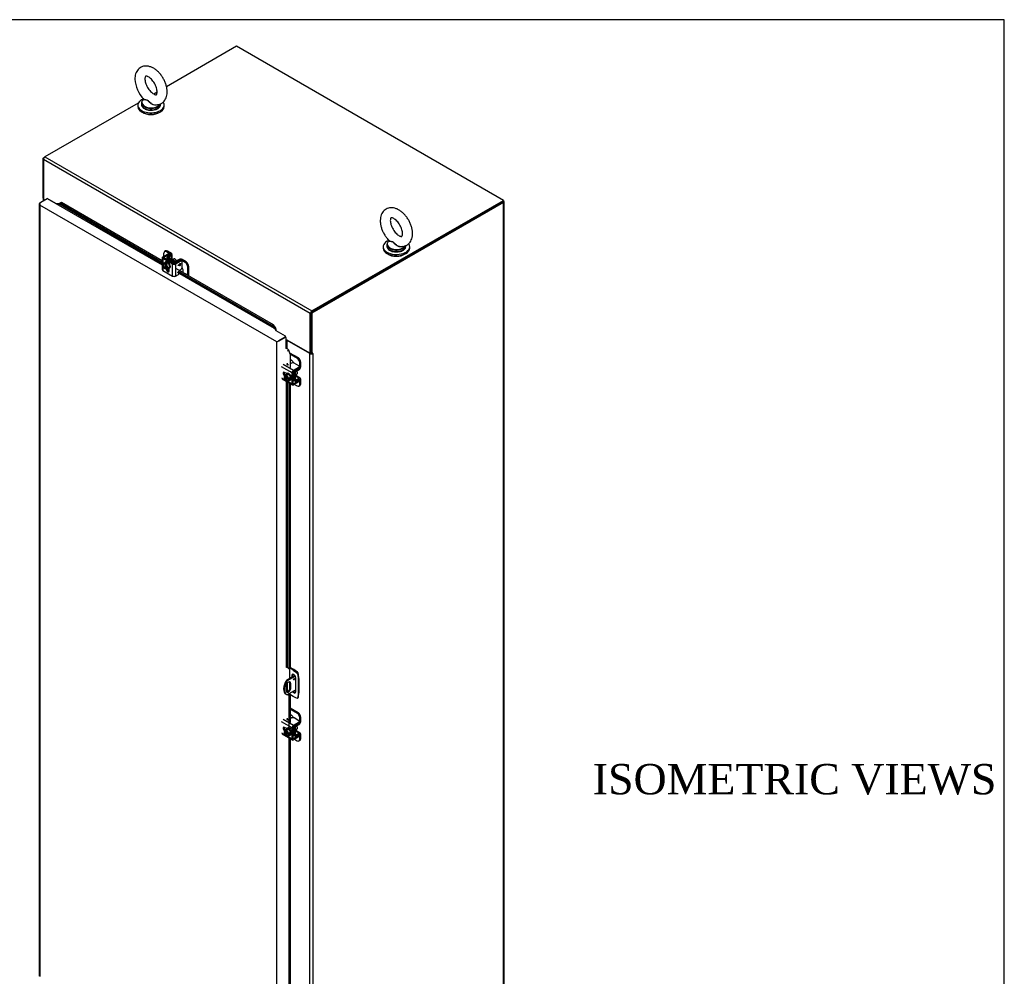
# Model space of a CAD drawing. Header units: inches. Extents: x 1 to 299, y -2 to 199.
# Tile 31 of 31: x 235 to 299, y 136 to 199. Entities that reach past the tile are written whole.
import ezdxf
from ezdxf.enums import TextEntityAlignment as Align

# ---------------------------------------------------------------- set-up
doc = ezdxf.new("R2010")
doc.units = ezdxf.units.IN
doc.header["$MEASUREMENT"] = 0
for name, color, linetype in [('COM40153-1', 7, 'Continuous'), ('COM40153-2', 7, 'Continuous'), ('COM42667', 7, 'Continuous'), ('COM42780', 7, 'Continuous'), ('COM53932-1', 7, 'Continuous'), ('COM53954-1', 7, 'Continuous'), ('COM71124-1', 7, 'Continuous'), ('Default', 7, 'Continuous'), ('SCC19011', 7, 'Continuous'), ('SCS00680', 7, 'Continuous'), ('SPR20265', 7, 'Continuous'), ('WAF25035', 7, 'Continuous'), ('WAF25362', 7, 'Continuous'), ('WAM254785', 7, 'Continuous')]:
    doc.layers.add(name, color=color, linetype=linetype)
doc.styles.add('SEACAD_Times_New_Roman', font='times.ttf')

# ---------------------------------------------------------------- blocks, each defined once
blk = doc.blocks.new('SE6')
at = {"layer": 'COM40153-1', "color": 7, "linetype": 'Continuous'}
for p, q in [((252.662, 155.714), (252.099, 155.389)), ((252.099, 155.389), (252.15, 155.359)), ((252.69, 155.671), (252.15, 155.359)), ((252.339, 155.216), (252.39, 155.187)), ((252.339, 155.216), (252.339, 154.92)), ((252.39, 154.89), (252.39, 155.187)), ((252.075, 154.482), (252.126, 154.453)), ((252.081, 155.008), (252.081, 154.712)), ((252.723, 154.771), (252.15, 154.441)), ((252.339, 154.92), (252.39, 154.89))]:
    blk.add_line(p, q, dxfattribs=at)
for centre, major_axis, start_param, end_param in [((252.45, 155.132), (0.375, 0.65), 1.508132, 3.141593), ((252.501, 155.102), (0.375, 0.65), 1.508132, 3.204257), ((252.236, 155.098), (-0.109, -0.189), 2.356194, 5.497787), ((252.185, 155.127), (-0.109, -0.189), 2.356194, 2.906426), ((252.56, 155.502), (-0.0312, -0.0541), 0.952017, 2.189576), ((252.236, 154.801), (0.109, 0.189), 2.356194, 5.497787), ((252.185, 154.831), (0.109, 0.189), 3.37676, 5.497787)]:
    blk.add_ellipse(centre, major_axis=major_axis, ratio=0.57735, start_param=start_param, end_param=end_param, dxfattribs=at)
blk.add_ellipse((252.611, 155.473), major_axis=(0.0313, 0.0541), ratio=0.57735, dxfattribs=at)
at = {"layer": 'COM40153-2', "color": 7, "linetype": 'Continuous'}
for p, q in [((252.096, 156.245), (252.095, 156.244)), ((252.294, 156.154), (252.294, 155.501)), ((252.59, 156.103), (252.345, 156.244)), ((252.54, 156.074), (252.345, 156.187)), ((252.458, 155.703), (252.507, 155.732)), ((252.507, 155.624), (252.507, 155.732)), ((252.54, 156.074), (252.59, 156.103)), ((252.54, 156.074), (252.776, 155.914)), ((252.826, 155.943), (252.59, 156.103)), ((252.776, 155.914), (252.826, 155.943)), ((252.906, 155.803), (252.857, 155.775)), ((252.857, 155.775), (252.877, 155.49)), ((252.927, 155.519), (252.906, 155.803)), ((252.146, 155.19), (252.146, 154.635)), ((252.294, 155.296), (252.294, 154.767)), ((252.458, 155.703), (252.458, 155.596)), ((252.723, 154.652), (252.723, 155.55)), ((252.877, 155.49), (252.927, 155.519)), ((252.877, 155.49), (252.877, 154.534)), ((252.927, 155.519), (252.927, 154.562)), ((252.294, 154.524), (252.294, 154.481)), ((252.54, 154.339), (252.294, 154.481)), ((252.877, 154.534), (252.857, 154.273)), ((252.877, 154.534), (252.927, 154.562)), ((252.906, 154.302), (252.927, 154.562)), ((252.776, 154.227), (252.54, 154.339)), ((252.831, 154.225), (252.881, 154.253)), ((252.857, 154.273), (252.906, 154.302))]:
    blk.add_line(p, q, dxfattribs=at)
for centre, major_axis, start_param, end_param in [((252.22, 156.173), (-0.175, 0), -0.818503, -0.785398), ((252.59, 155.627), (0.094, -0.162), 0.785398, 3.926991), ((252.64, 155.655), (0.094, -0.162), 3.408746, 3.926991), ((252.769, 155.817), (0.062, -0.108), 0.872665, 2.268928), ((252.818, 155.845), (-0.062, 0.108), 4.014257, 5.410521), ((252.22, 154.438), (0.105, 0), 0.785398, 1.303507), ((252.59, 154.729), (-0.094, 0.162), 1.727949, 3.926991), ((252.64, 154.757), (-0.094, 0.162), 1.727949, 2.87444), ((252.769, 154.333), (-0.063, 0.108), 2.443461, 3.839724), ((252.818, 154.361), (-0.063, 0.108), 3.141593, 3.839724)]:
    blk.add_ellipse(centre, major_axis=major_axis, ratio=0.57735, start_param=start_param, end_param=end_param, dxfattribs=at)
at = {"layer": 'COM42667', "color": 7, "linetype": 'Continuous'}
for p, q in [((243.923, 183.249), (243.923, 182.457)), ((243.965, 183.307), (244.306, 183.504)), ((243.965, 183.19), (243.965, 182.798)), ((244.596, 182.826), (243.965, 183.19)), ((244.032, 183.268), (244.374, 183.465)), ((244.032, 183.229), (244.032, 183.268)), ((244.663, 182.865), (244.032, 183.229)), ((244.374, 183.465), (244.306, 183.504)), ((244.436, 183.472), (244.369, 183.51)), ((245.072, 183.062), (244.731, 182.865)), ((245.139, 183.023), (244.798, 182.826)), ((245.139, 183.023), (245.072, 183.062)), ((245.202, 183.03), (245.134, 183.068)), ((243.965, 182.742), (243.965, 182.398)), ((243.965, 182.398), (244.596, 182.034)), ((244.38, 182.383), (244.38, 182.541)), ((244.596, 182.034), (244.596, 182.826)), ((244.798, 182.826), (244.798, 182.034)), ((244.962, 182.761), (245.077, 182.827)), ((244.962, 182.74), (244.962, 182.761)), ((245.076, 182.713), (244.962, 182.741)), ((245.077, 182.712), (244.962, 182.74)), ((245.076, 182.802), (244.996, 182.756)), ((244.996, 182.756), (244.997, 182.756)), ((245.077, 182.802), (244.997, 182.756)), ((244.997, 182.756), (245.077, 182.737)), ((245.043, 182.408), (245.139, 182.463)), ((245.076, 182.802), (245.077, 182.802)), ((245.096, 182.724), (245.076, 182.713)), ((245.076, 182.713), (245.077, 182.712)), ((245.077, 182.854), (245.097, 182.866)), ((245.077, 182.827), (245.077, 182.854)), ((245.077, 182.737), (245.077, 182.802)), ((245.097, 182.724), (245.077, 182.712)), ((245.096, 182.865), (245.096, 182.839)), ((245.096, 182.839), (245.097, 182.838)), ((245.138, 182.838), (245.096, 182.814)), ((245.096, 182.814), (245.097, 182.813)), ((245.096, 182.814), (245.096, 182.724)), ((245.096, 182.724), (245.097, 182.724)), ((245.097, 182.866), (245.097, 182.838)), ((245.097, 182.838), (245.139, 182.863)), ((245.139, 182.838), (245.097, 182.813)), ((245.097, 182.813), (245.097, 182.724)), ((245.138, 182.862), (245.138, 182.838)), ((245.138, 182.838), (245.139, 182.838)), ((245.139, 182.863), (245.139, 182.838)), ((245.227, 182.616), (245.227, 182.972)), ((244.798, 182.034), (244.979, 182.139)), ((252.473, 175.652), (251.787, 176.048)), ((251.888, 176.223), (252.574, 175.827)), ((252.145, 176.23), (252.17, 176.296)), ((252.145, 176.216), (252.145, 176.23)), ((252.17, 176.218), (252.162, 176.198)), ((252.17, 176.218), (252.17, 176.296)), ((252.43, 176.304), (252.345, 176.255)), ((252.574, 175.827), (252.915, 176.024)), ((252.574, 175.75), (252.915, 175.947)), ((252.915, 176.126), (252.607, 176.304)), ((252.915, 175.947), (252.915, 176.024)), ((252.952, 175.998), (252.952, 176.075)), ((251.787, 175.32), (252.084, 175.148)), ((251.817, 175.255), (252.503, 174.859)), ((252.118, 175.608), (251.981, 175.687)), ((252.473, 174.924), (252.473, 175.652)), ((252.54, 174.963), (252.54, 175.691)), ((252.133, 175.12), (252.473, 174.924)), ((252.574, 174.943), (252.54, 174.963)), ((252.915, 175.14), (252.574, 174.943)), ((252.915, 175.063), (252.574, 174.866)), ((252.915, 175.063), (252.915, 175.14)), ((252.952, 175.114), (252.952, 175.191)), ((252.473, 152.261), (251.787, 152.657)), ((251.888, 152.832), (252.574, 152.436)), ((252.145, 152.839), (252.17, 152.904)), ((252.145, 152.824), (252.145, 152.839)), ((252.17, 152.827), (252.162, 152.807)), ((252.17, 152.827), (252.17, 152.904)), ((252.43, 152.913), (252.345, 152.864)), ((252.574, 152.436), (252.915, 152.633)), ((252.574, 152.358), (252.915, 152.555)), ((252.915, 152.735), (252.607, 152.913)), ((252.915, 152.555), (252.915, 152.633)), ((252.952, 152.606), (252.952, 152.684)), ((251.787, 151.929), (252.084, 151.757)), ((251.817, 151.863), (252.503, 151.467)), ((252.118, 152.217), (251.981, 152.296)), ((252.473, 151.533), (252.473, 152.261)), ((252.54, 151.572), (252.54, 152.3)), ((252.133, 151.729), (252.473, 151.533)), ((252.574, 151.552), (252.54, 151.572)), ((252.915, 151.749), (252.574, 151.552)), ((252.915, 151.672), (252.574, 151.475)), ((252.915, 151.672), (252.915, 151.749)), ((252.952, 151.723), (252.952, 151.8))]:
    blk.add_line(p, q, dxfattribs=at)
for centre, major_axis, start_param, end_param in [((244.066, 183.249), (0.143, 0), 2.356194, 3.926991), ((244.066, 183.249), (0.048, 0), 2.356194, 3.926991), ((244.306, 183.402), (-0.062, -0.108), 3.141593, 3.926991), ((244.374, 183.363), (-0.063, -0.108), 2.65774, 3.926991), ((245.072, 182.96), (-0.062, -0.108), 3.141593, 3.926991), ((245.139, 182.921), (-0.062, -0.108), 2.356194, 3.926991), ((244.066, 182.457), (0.143, 0), 3.141593, 3.926991), ((244.28, 182.441), (-0.07, 0.122), 1.033487, 3.926991), ((244.348, 182.479), (-0.07, 0.122), 1.141993, 2.643086), ((244.697, 182.885), (-0.143, 0), 0.785398, 2.356194), ((244.697, 182.885), (-0.048, 0), 0.785398, 2.356194), ((245.139, 182.565), (-0.062, -0.108), 0.785398, 2.356194), ((244.697, 182.093), (0.143, 0), 3.926991, 5.497787), ((244.979, 182.188), (-0.03, -0.052), 0.785398, 3.141593), ((252.204, 176.223), (0.06, 0), 3.141593, 5.497787), ((252.111, 176.303), (-0.06, 0), 2.929457, 3.141593), ((252.111, 176.225), (-0.06, 0), 2.929457, 3.141593), ((252.518, 176.253), (0.125, 0), 0.785398, 2.356194), ((252.827, 176.075), (-0.125, 0), 2.356194, 3.926991), ((252.827, 175.998), (-0.125, 0), 2.356194, 3.141593), ((251.981, 175.572), (0.07, -0.122), 2.356194, 5.249698), ((252.048, 175.611), (0.07, -0.122), 3.6401, 5.141192), ((252.574, 175.71), (0.072, 0.124), 0.785398, 2.356194), ((252.574, 175.71), (0.024, 0.0416), 0.785398, 2.356194), ((252.827, 175.191), (-0.125, 0), 2.356194, 3.625446), ((252.574, 174.983), (0.071, 0.124), 2.356194, 3.926991), ((252.574, 174.983), (0.024, 0.0416), 2.356194, 3.926991), ((252.827, 175.114), (-0.125, 0), 2.356194, 3.141593), ((252.204, 152.832), (0.06, 0), 3.141593, 5.497787), ((252.111, 152.912), (-0.06, 0), 2.929457, 3.141593), ((252.111, 152.834), (-0.06, 0), 2.929457, 3.141593), ((252.518, 152.862), (0.125, 0), 0.785398, 2.356194), ((252.827, 152.684), (-0.125, 0), 2.356194, 3.926991), ((252.827, 152.606), (-0.125, 0), 2.356194, 3.141593), ((251.981, 152.181), (0.07, -0.122), 2.356194, 5.249698), ((252.048, 152.22), (0.07, -0.122), 3.6401, 5.141192), ((252.574, 152.319), (0.071, 0.124), 0.785398, 2.356194), ((252.574, 152.319), (0.024, 0.0416), 0.785398, 2.356194), ((252.574, 151.591), (0.072, 0.124), 2.356194, 3.926991), ((252.574, 151.591), (0.024, 0.0416), 2.356194, 3.926991), ((252.827, 151.8), (-0.125, 0), 2.356194, 3.625446), ((252.827, 151.723), (-0.125, 0), 2.356194, 3.141593)]:
    blk.add_ellipse(centre, major_axis=major_axis, ratio=0.57735, start_param=start_param, end_param=end_param, dxfattribs=at)
at = {"layer": 'COM42780', "color": 7, "linetype": 'Continuous'}
for p, q in [((244.141, 183.687), (244.074, 183.649)), ((244.266, 183.675), (244.199, 183.636)), ((244.463, 183.484), (244.199, 183.636)), ((244.53, 183.523), (244.266, 183.675)), ((244.022, 183.34), (244.022, 183.534)), ((244.222, 183.268), (244.222, 183.12)), ((244.262, 183.325), (244.463, 183.445)), ((244.684, 182.967), (244.264, 183.209)), ((244.264, 183.096), (244.264, 183.209)), ((244.33, 183.287), (244.531, 183.407)), ((244.33, 183.249), (244.33, 183.287)), ((244.751, 183.006), (244.331, 183.248)), ((244.463, 183.445), (244.463, 183.484)), ((244.531, 183.138), (244.531, 183.407)), ((244.572, 183.136), (244.572, 183.465)), ((245.026, 183.121), (244.818, 183.005)), ((245.092, 183.082), (244.884, 182.966)), ((245.092, 183.071), (245.092, 183.082)), ((245.16, 183.054), (245.16, 183.082)), ((245.423, 182.93), (245.16, 183.082)), ((245.49, 182.969), (245.227, 183.12)), ((244.684, 182.858), (244.684, 182.967)), ((244.884, 182.954), (244.884, 182.966)), ((245.291, 182.265), (245.291, 182.394)), ((245.423, 182.93), (245.49, 182.969)), ((245.667, 182.662), (245.6, 182.624)), ((245.6, 182.086), (245.6, 182.624)), ((245.667, 182.048), (245.667, 182.662)), ((245.444, 182.176), (245.465, 182.199)), ((245.444, 182.176), (245.465, 182.199)), ((245.465, 182.199), (245.483, 182.189)), ((245.483, 182.189), (245.483, 182.154)), ((252.31, 176.983), (252.866, 176.662)), ((252.345, 176.886), (252.799, 176.623)), ((252.446, 176.47), (252.345, 176.529)), ((252.799, 176.623), (252.866, 176.662)), ((252.738, 175.832), (252.943, 175.954)), ((252.739, 175.755), (252.944, 175.878)), ((252.933, 175.96), (252.943, 175.954)), ((252.952, 176.027), (252.976, 176.013)), ((253.043, 176.356), (252.976, 176.317)), ((252.976, 176.013), (252.976, 176.317)), ((253.043, 176.052), (253.043, 176.356)), ((252.54, 175.23), (252.639, 175.173)), ((252.545, 175.713), (252.639, 175.658)), ((252.639, 175.173), (252.639, 175.658)), ((252.706, 175.212), (252.706, 175.697)), ((252.706, 175.211), (252.739, 175.192)), ((252.711, 175.441), (252.944, 175.306)), ((252.728, 175.838), (252.738, 175.832)), ((253.014, 175.312), (252.729, 175.476)), ((252.943, 175.228), (252.738, 175.114)), ((252.944, 175.306), (252.739, 175.192)), ((252.942, 175.227), (252.976, 175.208)), ((252.976, 174.904), (252.976, 175.208)), ((253.043, 174.943), (253.043, 175.247)), ((252.54, 175.182), (252.668, 175.108)), ((252.631, 174.899), (252.799, 174.802)), ((252.924, 174.789), (252.991, 174.828)), ((252.976, 174.904), (253.043, 174.943)), ((252.345, 153.572), (252.866, 153.271)), ((252.345, 153.494), (252.799, 153.232)), ((252.446, 153.079), (252.345, 153.138)), ((252.799, 153.232), (252.866, 153.271)), ((252.738, 152.441), (252.943, 152.563)), ((252.739, 152.364), (252.944, 152.486)), ((252.933, 152.569), (252.943, 152.563)), ((252.952, 152.636), (252.976, 152.622)), ((253.043, 152.964), (252.976, 152.926)), ((252.976, 152.622), (252.976, 152.926)), ((253.043, 152.66), (253.043, 152.964)), ((252.54, 151.839), (252.639, 151.782)), ((252.545, 152.321), (252.639, 152.267)), ((252.639, 151.782), (252.639, 152.267)), ((252.706, 151.821), (252.706, 152.306)), ((252.711, 152.049), (252.944, 151.915)), ((252.728, 152.447), (252.738, 152.441)), ((253.014, 151.921), (252.729, 152.085)), ((252.943, 151.837), (252.738, 151.723)), ((252.944, 151.915), (252.739, 151.801)), ((252.942, 151.836), (252.976, 151.817)), ((253.043, 151.551), (253.043, 151.855)), ((252.54, 151.791), (252.668, 151.717)), ((252.631, 151.508), (252.799, 151.411)), ((252.706, 151.82), (252.739, 151.801)), ((252.924, 151.398), (252.991, 151.437)), ((252.976, 151.513), (252.976, 151.817)), ((252.976, 151.513), (253.043, 151.551))]:
    blk.add_line(p, q, dxfattribs=at)
for centre, major_axis, start_param, end_param in [((244.199, 183.432), (0.125, -0.217), 2.356194, 3.926991), ((244.266, 183.471), (0.125, -0.217), 2.356194, 3.141593), ((244.365, 183.268), (0.143, 0), 2.373648, 3.926991), ((244.365, 183.268), (0.048, 0), 2.373648, 3.926991), ((244.429, 183.465), (-0.048, 0), 2.373648, 3.926991), ((244.608, 182.962), (0.097, -0.169), 1.704194, 3.008195), ((244.429, 183.465), (-0.143, 0), 2.373648, 3.926991), ((244.785, 183.025), (0.048, 0), 3.926991, 5.480334), ((245.126, 183.062), (0.143, 0), 0.785398, 2.338741), ((245.126, 183.062), (0.048, 0), 0.785398, 2.338741), ((244.785, 183.025), (0.143, 0), 3.926991, 5.480334), ((245.114, 182.496), (0.125, -0.217), 0.785398, 1.677681), ((245.423, 182.726), (0.125, -0.217), 0.785398, 2.356194), ((245.49, 182.764), (-0.125, 0.217), 3.926991, 5.497787), ((252.799, 176.419), (0.125, -0.217), 0.785398, 2.356194), ((252.866, 176.458), (-0.125, 0.217), 3.926991, 5.497787), ((252.446, 176.266), (0.125, -0.217), 1.463912, 2.356194), ((252.942, 175.993), (-0.024, -0.0416), 0.802851, 2.356194), ((252.942, 175.993), (-0.071, -0.124), 0.802851, 2.356194), ((252.74, 175.717), (-0.071, -0.124), 3.944444, 5.497787), ((252.74, 175.717), (-0.024, -0.0416), 3.944444, 5.497787), ((252.596, 175.595), (0.098, -0.169), 0.133398, 1.437398), ((252.74, 175.232), (0.024, 0.0416), 2.356194, 3.909538), ((252.942, 175.188), (-0.024, -0.0416), 2.356194, 3.909538), ((252.942, 175.188), (-0.071, -0.124), 2.356194, 3.909538), ((252.74, 175.232), (0.071, 0.124), 2.356194, 3.909538), ((252.799, 175.006), (-0.125, 0.217), 2.356194, 3.926991), ((252.866, 175.045), (-0.125, 0.217), 3.141593, 3.926991), ((252.799, 153.028), (0.125, -0.217), 0.785398, 2.356194), ((252.866, 153.067), (-0.125, 0.217), 3.926991, 5.497787), ((252.446, 152.875), (0.125, -0.217), 1.463912, 2.356194), ((252.942, 152.602), (-0.024, -0.0416), 0.802851, 2.356194), ((252.942, 152.602), (-0.071, -0.124), 0.802851, 2.356194), ((252.74, 152.325), (-0.071, -0.124), 3.944444, 5.497787), ((252.74, 152.325), (-0.024, -0.0416), 3.944444, 5.497787), ((252.596, 152.204), (0.098, -0.169), 0.133398, 1.437398), ((252.942, 151.797), (-0.024, -0.0416), 2.356194, 3.909538), ((252.942, 151.797), (-0.071, -0.124), 2.356194, 3.909538), ((252.74, 151.84), (0.072, 0.124), 2.356194, 3.909538), ((252.74, 151.84), (0.024, 0.0416), 2.356194, 3.909538), ((252.799, 151.615), (-0.125, 0.217), 2.356194, 3.926991), ((252.866, 151.654), (-0.125, 0.217), 3.141593, 3.926991)]:
    blk.add_ellipse(centre, major_axis=major_axis, ratio=0.57735, start_param=start_param, end_param=end_param, dxfattribs=at)
at = {"layer": 'COM53932-1', "color": 7, "linetype": 'Continuous'}
for p, q in [((248.813, 197.176), (244.2, 194.512)), ((266.399, 187.023), (248.813, 197.176)), ((243.579, 194.154), (243.363, 194.029)), ((242.338, 193.437), (236.187, 189.886)), ((253.671, 179.557), (236.085, 189.71)), ((236.085, 189.71), (236.085, 187.096)), ((236.187, 189.886), (253.772, 179.732)), ((236.085, 187.096), (236.172, 187.046)), ((253.772, 179.732), (266.399, 187.023)), ((253.772, 179.655), (266.399, 186.945)), ((266.399, 187.023), (266.399, 186.945)), ((253.671, 176.943), (253.671, 179.557)), ((251.938, 177.957), (251.938, 177.957)), ((252.006, 177.997), (252.006, 177.997)), ((252.095, 177.853), (253.671, 176.943)), ((253.714, 176.967), (253.671, 176.943))]:
    blk.add_line(p, q, dxfattribs=at)
for centre, major_axis, start_param, end_param in [((236.187, 189.769), (0.071, 0.124), 0.785398, 2.356194), ((253.772, 179.616), (-0.071, -0.124), 3.926991, 5.497787)]:
    blk.add_ellipse(centre, major_axis=major_axis, ratio=0.57735, start_param=start_param, end_param=end_param, dxfattribs=at)
at = {"layer": 'COM53954-1', "color": 7, "linetype": 'Continuous'}
for p, q in [((235.854, 186.863), (235.921, 186.902)), ((235.921, 186.902), (236.338, 187.142)), ((236.338, 187.142), (243.923, 182.763)), ((236.96, 186.787), (236.341, 187.144)), ((237.172, 186.843), (237.271, 186.895)), ((237.271, 186.895), (237.206, 186.838)), ((237.271, 186.895), (243.923, 183.054)), ((235.812, 186.804), (235.812, 135.903)), ((235.841, 186.796), (235.814, 186.794)), ((251.473, 177.689), (235.854, 186.707)), ((235.854, 186.707), (235.854, 135.883)), ((235.854, 186.707), (235.854, 186.707)), ((235.854, 186.707), (235.854, 186.707)), ((235.854, 186.707), (235.854, 186.707)), ((235.854, 186.707), (235.854, 186.707)), ((235.854, 186.707), (235.854, 186.707)), ((237.107, 186.786), (237.172, 186.843)), ((237.107, 186.786), (237.206, 186.838)), ((243.923, 182.85), (237.107, 186.786)), ((237.206, 186.838), (243.923, 182.959)), ((244.333, 182.526), (244.38, 182.499)), ((244.831, 182.53), (251.218, 178.842)), ((244.961, 182.36), (251.153, 178.785)), ((251.322, 178.578), (244.913, 182.278)), ((251.218, 178.842), (251.153, 178.785)), ((251.322, 178.578), (251.153, 178.785)), ((251.387, 178.636), (251.218, 178.842)), ((251.322, 178.578), (251.387, 178.636)), ((251.409, 178.444), (252.028, 178.087)), ((251.608, 177.767), (252.025, 178.008)), ((252.025, 178.008), (251.609, 177.767)), ((252.028, 178.087), (252.034, 178.013)), ((252.095, 177.97), (252.034, 178.012)), ((252.095, 177.256), (252.095, 177.97)), ((251.473, 126.866), (251.473, 177.689)), ((251.473, 177.689), (251.474, 177.689)), ((251.473, 177.689), (251.473, 177.689)), ((251.474, 177.689), (251.473, 177.689)), ((251.474, 177.689), (251.564, 177.741)), ((251.474, 177.689), (251.474, 177.689)), ((251.511, 177.711), (251.491, 177.699)), ((251.564, 177.742), (251.531, 177.723)), ((251.564, 177.741), (251.609, 177.767)), ((251.608, 177.767), (251.564, 177.742)), ((251.608, 177.767), (251.608, 177.767)), ((251.608, 177.767), (251.608, 177.767)), ((251.609, 177.767), (251.609, 177.767)), ((251.609, 177.767), (251.609, 177.767)), ((252.168, 177.113), (252.25, 177.14)), ((252.345, 176.892), (252.25, 177.14)), ((252.345, 176.892), (252.345, 176.006)), ((252.168, 176.195), (252.168, 176.212)), ((252.092, 175.623), (252.092, 175.589)), ((252.092, 175.096), (252.092, 156.243)), ((252.168, 156.238), (252.168, 175.052)), ((252.262, 174.997), (252.262, 156.143)), ((252.345, 174.95), (252.345, 156.171)), ((252.262, 156.143), (252.168, 156.238)), ((252.345, 156.171), (252.262, 156.143)), ((252.2, 154.469), (252.262, 154.407)), ((252.345, 154.435), (252.262, 154.407)), ((252.345, 154.435), (252.304, 154.476)), ((252.345, 154.435), (252.345, 152.615)), ((252.262, 154.407), (252.262, 152.301)), ((252.168, 152.804), (252.168, 152.821)), ((252.092, 152.231), (252.092, 152.197)), ((252.262, 151.606), (252.262, 128.91)), ((252.345, 151.559), (252.345, 129.229))]:
    blk.add_line(p, q, dxfattribs=at)
for centre, radius, start, end in [((235.977, 186.818), 0.166, 188.29092, 221.78532), ((236.1, 186.79), 0.26, 175.64015, 198.58035), ((237.043, 186.947), 0.163, 275.80803, 312.84902), ((251.019, 178.285), 0.421, 22.14036, 44.0326), ((251.114, 178.473), 0.318, 351.67202, 30.88741), ((251.762, 176.997), 0.422, 33.27111, 37.86331), ((251.972, 176.986), 0.318, 29.11587, 66.84967)]:
    blk.add_arc(centre, radius, start, end, dxfattribs=at)
for centre, major_axis, start_param, end_param in [((235.921, 186.785), (0.072, 0.124), 0.785398, 1.700558), ((236.338, 187.181), (-0.024, -0.0416), 0.785398, 0.872047), ((235.955, 186.804), (0.143, 0), 2.356194, 3.271354), ((252.025, 178.124), (-0.071, -0.124), 0.785398, 0.872047), ((252.126, 177.949), (-0.143, 0), -0.86955, -0.785398), ((235.955, 135.903), (0.143, 0), 3.141593, 3.271354)]:
    blk.add_ellipse(centre, major_axis=major_axis, ratio=0.57735, start_param=start_param, end_param=end_param, dxfattribs=at)
blk.add_open_spline([(237.107, 186.786), (237.098, 186.786), (237.089, 186.786), (237.067, 186.785), (237.056, 186.785), (237.03, 186.783), (237.017, 186.783), (236.989, 186.783), (236.974, 186.784), (236.96, 186.787)], degree=3, knots=[0, 0, 0, 0, 0.25, 0.25, 0.5, 0.5, 0.75, 0.75, 1, 1, 1, 1], dxfattribs=at)
at = {"layer": 'COM71124-1', "color": 7, "linetype": 'Continuous'}
for p, q in [((236.061, 189.813), (236.187, 189.886)), ((236.104, 189.788), (236.061, 189.813)), ((236.061, 187.159), (236.061, 189.813)), ((236.085, 187.145), (236.061, 187.159)), ((236.077, 187.11), (236.077, 186.992)), ((236.119, 187.052), (236.119, 187.016)), ((236.151, 187.034), (236.119, 187.052)), ((266.34, 186.911), (253.714, 179.621)), ((266.408, 186.989), (266.399, 186.994)), ((266.449, 128.249), (266.449, 186.931)), ((266.408, 186.872), (253.781, 179.582)), ((266.408, 128.191), (266.408, 186.872)), ((253.714, 179.621), (253.781, 179.582)), ((253.714, 179.621), (253.714, 176.967)), ((253.781, 179.582), (253.781, 176.929)), ((253.637, 176.938), (252.16, 177.791)), ((252.16, 177.241), (252.16, 177.791)), ((253.637, 126.879), (253.637, 176.938)), ((253.714, 176.967), (253.781, 176.929)), ((253.839, 176.962), (253.781, 176.929)), ((253.818, 176.95), (253.839, 176.938)), ((253.839, 176.938), (253.839, 126.879))]:
    blk.add_line(p, q, dxfattribs=at)
for centre, major_axis, start_param, end_param in [((236.22, 187.11), (0.143, 0), 2.806736, 3.926991), ((266.306, 186.931), (-0.143, 0), 2.356194, 3.926991), ((252.126, 177.771), (0.048, 0), 0.785398, 2.270232), ((253.738, 176.996), (-0.143, 0), 0.785398, 2.356194), ((253.839, 176.95), (-0.0075, -0.013), 0.785398, 3.926991)]:
    blk.add_ellipse(centre, major_axis=major_axis, ratio=0.57735, start_param=start_param, end_param=end_param, dxfattribs=at)
at = {"layer": 'SCC19011', "color": 7, "linetype": 'Continuous'}
for p, q in [((244.705, 183.159), (244.623, 183.111)), ((244.044, 182.9), (243.95, 182.779)), ((243.95, 182.779), (244.044, 182.549)), ((244.044, 182.9), (244.172, 182.974)), ((244.097, 182.87), (244.044, 182.9)), ((244.044, 182.549), (244.097, 182.519)), ((244.164, 182.908), (244.097, 182.87)), ((244.097, 182.87), (244.097, 182.853)), ((244.164, 182.557), (244.097, 182.519)), ((244.097, 182.535), (244.097, 182.519)), ((244.104, 182.849), (244.125, 182.861)), ((244.125, 182.56), (244.104, 182.548)), ((244.125, 182.861), (244.125, 182.56)), ((244.212, 182.881), (244.145, 182.842)), ((244.198, 182.811), (244.145, 182.842)), ((244.145, 182.825), (244.145, 182.842)), ((244.145, 182.491), (244.145, 182.507)), ((244.145, 182.491), (244.198, 182.46)), ((244.152, 182.52), (244.173, 182.532)), ((244.212, 182.881), (244.164, 182.908)), ((244.164, 182.908), (244.164, 182.853)), ((244.164, 182.809), (244.164, 182.557)), ((244.164, 182.557), (244.173, 182.552)), ((244.326, 182.885), (244.172, 182.974)), ((244.173, 182.532), (244.173, 182.799)), ((244.198, 182.811), (244.326, 182.885)), ((244.291, 182.582), (244.198, 182.811)), ((244.198, 182.46), (244.291, 182.582)), ((244.198, 182.46), (244.326, 182.534)), ((244.291, 182.582), (244.419, 182.656)), ((244.419, 182.656), (244.326, 182.885)), ((244.326, 182.534), (244.419, 182.656)), ((251.957, 175.49), (252.085, 175.564)), ((252.109, 175.511), (251.957, 175.49)), ((251.957, 175.49), (251.957, 175.429)), ((251.971, 175.421), (251.957, 175.429)), ((252.024, 175.413), (251.957, 175.374)), ((251.957, 175.374), (251.957, 175.313)), ((251.957, 175.374), (251.971, 175.365)), ((251.957, 175.313), (252.109, 175.117)), ((252.007, 175.433), (251.985, 175.421)), ((251.985, 175.365), (252.007, 175.378)), ((252.238, 175.299), (252.007, 175.433)), ((252.007, 175.378), (252.267, 175.227)), ((252.024, 175.423), (252.024, 175.413)), ((252.024, 175.413), (252.242, 175.287)), ((252.237, 175.584), (252.085, 175.564)), ((252.109, 175.511), (252.237, 175.584)), ((252.261, 175.315), (252.109, 175.511)), ((252.389, 175.389), (252.237, 175.584)), ((252.261, 175.254), (252.246, 175.262)), ((252.267, 175.227), (252.246, 175.215)), ((252.246, 175.207), (252.261, 175.198)), ((252.261, 175.315), (252.389, 175.389)), ((252.261, 175.254), (252.261, 175.315)), ((252.328, 175.293), (252.261, 175.254)), ((252.328, 175.237), (252.261, 175.198)), ((252.261, 175.137), (252.389, 175.211)), ((252.261, 175.137), (252.261, 175.198)), ((252.28, 175.265), (252.328, 175.237)), ((252.328, 175.237), (252.328, 175.293)), ((252.389, 175.211), (252.389, 175.389)), ((252.733, 175.534), (252.815, 175.581)), ((252.109, 175.117), (252.261, 175.137)), ((251.957, 152.099), (252.085, 152.173)), ((252.109, 152.119), (251.957, 152.099)), ((251.957, 152.099), (251.957, 152.038)), ((251.971, 152.03), (251.957, 152.038)), ((252.024, 152.021), (251.957, 151.983)), ((251.957, 151.983), (251.957, 151.921)), ((251.957, 151.983), (251.971, 151.974)), ((251.957, 151.921), (252.109, 151.726)), ((252.007, 152.042), (251.985, 152.03)), ((251.985, 151.974), (252.007, 151.986)), ((252.238, 151.908), (252.007, 152.042)), ((252.007, 151.986), (252.267, 151.836)), ((252.024, 152.032), (252.024, 152.021)), ((252.024, 152.021), (252.242, 151.896)), ((252.237, 152.193), (252.085, 152.173)), ((252.109, 152.119), (252.237, 152.193)), ((252.261, 151.924), (252.109, 152.119)), ((252.389, 151.998), (252.237, 152.193)), ((252.261, 151.863), (252.246, 151.871)), ((252.267, 151.836), (252.246, 151.824)), ((252.261, 151.924), (252.389, 151.998)), ((252.261, 151.863), (252.261, 151.924)), ((252.328, 151.901), (252.261, 151.863)), ((252.328, 151.846), (252.261, 151.807)), ((252.28, 151.874), (252.328, 151.846)), ((252.328, 151.846), (252.328, 151.901)), ((252.389, 151.82), (252.389, 151.998)), ((252.733, 152.142), (252.815, 152.19)), ((252.109, 151.726), (252.261, 151.746)), ((252.246, 151.815), (252.261, 151.807)), ((252.261, 151.746), (252.389, 151.82)), ((252.261, 151.746), (252.261, 151.807))]:
    blk.add_line(p, q, dxfattribs=at)
for centre, start, end in [((244.112, 182.534), 123.37704, 177.14751), ((244.16, 182.507), 123.37723, 177.14732), ((251.978, 175.435), 242.85249, 296.62296), ((251.978, 175.379), 242.85268, 296.62277), ((251.978, 152.044), 242.85249, 296.62296), ((251.978, 151.988), 242.85268, 296.62277)]:
    blk.add_arc(centre, 0.0158, start, end, dxfattribs=at)
for centre, major_axis, start_param, end_param in [((244.766, 183.053), (0.061, -0.106), 0.982434, 3.141593), ((244.121, 182.68), (0.099, -0.171), 2.529208, 5.324773), ((244.128, 182.684), (0.094, -0.162), 3.141593, 5.315445), ((244.149, 182.697), (0.094, -0.162), 3.254972, 5.315445), ((244.121, 182.68), (-0.099, 0.171), 2.529208, 5.324773), ((244.128, 182.684), (-0.094, 0.162), 2.538537, 3.141593), ((244.149, 182.697), (-0.094, 0.162), 2.538537, 3.028213), ((252.109, 175.314), (0.099, -0.171), 0.958412, 3.753977), ((252.109, 175.314), (-0.099, 0.171), 0.958412, 3.753977), ((252.116, 175.318), (0.094, -0.162), 3.141593, 3.744649), ((252.116, 175.318), (-0.094, 0.162), 0.96774, 3.141593), ((252.137, 175.33), (0.094, -0.162), 3.254972, 3.744649), ((252.137, 175.33), (-0.094, 0.162), 0.96774, 3.028213), ((252.754, 175.687), (0.061, -0.106), 0, 2.159159), ((252.109, 151.923), (0.099, -0.171), 0.958412, 3.753977), ((252.109, 151.923), (-0.099, 0.171), 0.958412, 3.753977), ((252.116, 151.927), (0.094, -0.162), 3.141593, 3.744649), ((252.116, 151.927), (-0.094, 0.162), 0.96774, 3.141593), ((252.137, 151.939), (0.094, -0.162), 3.254972, 3.744649), ((252.137, 151.939), (-0.094, 0.162), 0.96774, 3.028213), ((252.754, 152.295), (0.061, -0.106), 0, 2.159159)]:
    blk.add_ellipse(centre, major_axis=major_axis, ratio=0.57735, start_param=start_param, end_param=end_param, dxfattribs=at)
for points in [[(244.097, 182.853), (244.097, 182.851), (244.097, 182.849), (244.1, 182.847), (244.102, 182.848), (244.104, 182.849)], [(252.246, 175.215), (252.244, 175.214), (252.243, 175.212), (252.243, 175.209), (252.244, 175.208), (252.246, 175.207)], [(252.246, 151.824), (252.244, 151.823), (252.243, 151.821), (252.243, 151.818), (252.244, 151.816), (252.246, 151.815)]]:
    blk.add_open_spline(points, degree=3, knots=[0, 0, 0, 0, 0.5, 0.5, 1, 1, 1, 1], dxfattribs=at)
at = {"layer": 'SCS00680', "color": 7, "linetype": 'Continuous'}
for p, q in [((242.554, 193.444), (242.554, 193.346)), ((242.707, 193.7), (242.684, 193.682)), ((243.804, 193.346), (243.804, 193.384)), ((258.878, 184.363), (258.856, 184.345)), ((258.726, 184.107), (258.726, 184.01)), ((258.736, 184.158), (258.729, 184.112)), ((259.976, 184.01), (259.976, 184.05))]:
    blk.add_line(p, q, dxfattribs=at)
for centre, radius, start, end in [((244.068, 195.102), 1.954, 182.48774, 226.04141), ((243.196, 193.834), 0.873, 268.24775, 298.16331)]:
    blk.add_arc(centre, radius, start, end, dxfattribs=at)
for centre, major_axis, start_param, end_param in [((243.179, 193.444), (0.625, 0), 3.112882, 3.141593), ((243.179, 193.444), (0.625, 0), 3.141593, 6.072973), ((243.179, 193.475), (-0.611, 0), 5.656324, 6.283185), ((243.179, 193.475), (-0.611, 0), 0, 2.823449), ((243.179, 193.346), (0.625, 0), 3.141593, 6.254474), ((243.179, 193.346), (0.625, 0), 6.254474, 6.283185), ((259.351, 184.138), (0.611, 0), 2.514731, 3.021682), ((259.351, 184.138), (0.611, 0), 3.021682, 5.949426), ((259.351, 184.107), (-0.625, 0), 6.272497, 6.283185), ((259.351, 184.107), (-0.625, 0), 0, 2.952901), ((259.351, 184.01), (-0.625, 0), 0, 3.141593)]:
    blk.add_ellipse(centre, major_axis=major_axis, ratio=0.57735, start_param=start_param, end_param=end_param, dxfattribs=at)
for points, knots in [([(243.428, 193.325), (243.44, 193.323), (243.502, 193.312), (243.626, 193.323), (243.785, 193.365), (243.931, 193.447), (244.053, 193.563), (244.145, 193.704), (244.208, 193.867), (244.242, 194.05), (244.246, 194.252), (244.217, 194.468), (244.157, 194.688), (244.069, 194.907), (243.955, 195.116), (243.819, 195.311), (243.664, 195.486), (243.493, 195.636), (243.307, 195.755), (243.12, 195.835), (242.938, 195.873), (242.769, 195.873), (242.605, 195.837), (242.455, 195.762), (242.327, 195.651), (242.229, 195.515), (242.161, 195.357), (242.122, 195.186), (242.117, 195.077), (242.116, 195.018)], [0, 0, 0, 0, 0.006833, 0.042327, 0.076711, 0.113427, 0.149108, 0.184598, 0.221102, 0.259438, 0.299681, 0.341111, 0.382752, 0.424233, 0.465601, 0.507035, 0.548703, 0.590832, 0.633629, 0.677093, 0.714769, 0.750601, 0.785157, 0.822217, 0.858021, 0.893448, 0.929673, 0.967618, 1, 1, 1, 1]), ([(242.778, 195.018), (242.779, 195.038), (242.78, 195.088), (242.795, 195.156), (242.816, 195.196), (242.827, 195.205), (242.827, 195.206), (242.853, 195.211), (242.911, 195.202), (242.996, 195.167), (243.098, 195.101), (243.206, 195.005), (243.311, 194.883), (243.407, 194.74), (243.486, 194.586), (243.543, 194.43), (243.575, 194.284), (243.583, 194.159), (243.572, 194.064), (243.551, 194.006), (243.534, 193.985), (243.532, 193.985), (243.522, 193.98), (243.479, 193.98), (243.404, 194.003), (243.307, 194.056), (243.2, 194.139), (243.093, 194.25), (242.992, 194.385), (242.905, 194.535), (242.838, 194.691), (242.794, 194.842), (242.779, 194.953), (242.778, 195.003), (242.778, 195.018)], [0, 0, 0, 0, 0.016357, 0.047134, 0.078221, 0.111094, 0.151208, 0.182542, 0.212134, 0.243414, 0.274604, 0.306348, 0.338827, 0.371841, 0.405088, 0.438202, 0.470813, 0.502679, 0.533773, 0.564628, 0.596386, 0.632115, 0.667028, 0.697424, 0.729641, 0.760753, 0.792187, 0.824354, 0.857165, 0.890349, 0.923586, 0.956455, 0.988672, 1, 1, 1, 1]), ([(242.685, 193.683), (242.654, 193.658), (242.602, 193.603), (242.559, 193.522), (242.56, 193.475), (242.56, 193.456)], [0.2034972, 0.2034972, 0.2034972, 0.2034972, 0.5322443, 0.8395832, 1, 1, 1, 1]), ([(243.581, 193.324), (243.58, 193.324), (243.579, 193.323), (243.535, 193.292), (243.476, 193.281), (243.353, 193.296), (243.291, 193.32), (243.208, 193.37), (243.181, 193.389), (243.131, 193.43), (243.107, 193.451), (243.062, 193.496), (243.04, 193.519), (242.997, 193.563), (242.975, 193.583), (242.93, 193.613), (242.906, 193.623), (242.862, 193.633), (242.84, 193.635), (242.782, 193.639), (242.75, 193.641), (242.708, 193.655), (242.697, 193.667), (242.704, 193.686), (242.705, 193.688), (242.706, 193.689)], [0.061383, 0.061383, 0.061383, 0.061383, 0.0625, 0.0625, 0.125, 0.125, 0.1875, 0.1875, 0.21875, 0.21875, 0.25, 0.25, 0.28125, 0.28125, 0.3125, 0.3125, 0.34375, 0.34375, 0.375, 0.375, 0.4375, 0.4375, 0.5, 0.5, 0.5051443, 0.5051443, 0.5051443, 0.5051443]), ([(242.702, 193.705), (242.707, 193.696), (242.716, 193.69), (242.75, 193.675), (242.783, 193.67), (242.861, 193.656), (242.907, 193.647), (242.975, 193.605), (242.997, 193.587), (243.041, 193.548), (243.063, 193.526), (243.133, 193.463), (243.182, 193.422), (243.293, 193.356), (243.354, 193.332), (243.42, 193.323), (243.424, 193.322), (243.428, 193.322)], [0.5276212, 0.5276212, 0.5276212, 0.5276212, 0.5625, 0.5625, 0.625, 0.625, 0.6875, 0.6875, 0.71875, 0.71875, 0.75, 0.75, 0.8125, 0.8125, 0.875, 0.875, 0.879382, 0.879382, 0.879382, 0.879382]), ([(242.558, 193.351), (242.556, 193.343), (242.55, 193.304), (242.578, 193.228), (242.64, 193.14), (242.739, 193.064), (242.866, 193.006), (243.017, 192.968), (243.114, 192.963), (243.17, 192.961)], [0, 0, 0, 0, 0.034179, 0.189451, 0.344164, 0.505457, 0.672373, 0.840363, 1, 1, 1, 1]), ([(243.609, 193.064), (243.631, 193.077), (243.685, 193.112), (243.755, 193.185), (243.799, 193.268), (243.799, 193.315), (243.798, 193.334)], [0, 0, 0, 0, 0.183153, 0.532244, 0.839583, 1, 1, 1, 1]), ([(260.414, 184.835), (260.413, 184.879), (260.41, 184.982), (260.379, 185.174), (260.314, 185.394), (260.22, 185.611), (260.102, 185.818), (259.962, 186.009), (259.804, 186.18), (259.63, 186.324), (259.442, 186.437), (259.254, 186.509), (259.072, 186.539), (258.905, 186.532), (258.745, 186.488), (258.599, 186.406), (258.477, 186.29), (258.385, 186.149), (258.322, 185.986), (258.288, 185.803), (258.284, 185.601), (258.313, 185.385), (258.373, 185.164), (258.461, 184.946), (258.575, 184.736), (258.71, 184.545), (258.819, 184.414), (258.877, 184.364), (258.882, 184.36)], [0, 0, 0, 0, 0.02356, 0.066003, 0.108301, 0.150427, 0.192468, 0.234616, 0.277036, 0.319969, 0.363608, 0.407825, 0.445689, 0.481762, 0.516708, 0.554024, 0.590288, 0.626357, 0.663458, 0.70242, 0.74332, 0.785427, 0.827749, 0.869908, 0.911951, 0.954062, 0.996411, 1, 1, 1, 1]), ([(259.752, 184.835), (259.751, 184.815), (259.75, 184.765), (259.735, 184.697), (259.714, 184.656), (259.702, 184.648), (259.703, 184.647), (259.676, 184.642), (259.619, 184.651), (259.534, 184.686), (259.432, 184.752), (259.324, 184.848), (259.218, 184.97), (259.123, 185.113), (259.044, 185.267), (258.987, 185.423), (258.955, 185.569), (258.946, 185.694), (258.958, 185.789), (258.979, 185.847), (258.996, 185.868), (258.998, 185.868), (259.007, 185.873), (259.051, 185.873), (259.126, 185.85), (259.223, 185.797), (259.33, 185.714), (259.437, 185.603), (259.538, 185.468), (259.625, 185.318), (259.692, 185.162), (259.735, 185.011), (259.75, 184.9), (259.752, 184.85), (259.752, 184.835)], [0, 0, 0, 0, 0.016357, 0.047134, 0.078221, 0.111094, 0.151208, 0.182542, 0.212134, 0.243414, 0.274604, 0.306348, 0.338827, 0.371841, 0.405088, 0.438202, 0.470813, 0.502679, 0.533773, 0.564628, 0.596386, 0.632115, 0.667028, 0.697424, 0.729641, 0.760753, 0.792187, 0.824354, 0.857165, 0.890349, 0.923586, 0.956455, 0.988672, 1, 1, 1, 1]), ([(259.748, 183.984), (259.705, 183.956), (259.646, 183.945), (259.556, 183.955), (259.525, 183.963), (259.465, 183.985), (259.436, 183.999), (259.352, 184.05), (259.303, 184.092), (259.234, 184.159), (259.213, 184.182), (259.169, 184.225), (259.147, 184.246), (259.102, 184.276), (259.078, 184.286), (259.033, 184.297), (259.012, 184.299), (258.954, 184.303), (258.922, 184.304), (258.879, 184.318), (258.868, 184.33), (258.875, 184.348)], [0.5639617, 0.5639617, 0.5639617, 0.5639617, 0.625, 0.625, 0.65625, 0.65625, 0.6875, 0.6875, 0.75, 0.75, 0.78125, 0.78125, 0.8125, 0.8125, 0.84375, 0.84375, 0.875, 0.875, 0.9375, 0.9375, 1, 1, 1, 1]), ([(258.881, 184.36), (258.885, 184.355), (258.892, 184.351), (258.922, 184.338), (258.955, 184.333), (259.012, 184.323), (259.033, 184.319), (259.077, 184.307), (259.1, 184.297), (259.168, 184.256), (259.211, 184.212), (259.302, 184.128), (259.352, 184.087), (259.463, 184.021), (259.524, 183.996), (259.59, 183.986), (259.596, 183.986), (259.601, 183.985)], [0.0401105, 0.0401105, 0.0401105, 0.0401105, 0.0625, 0.0625, 0.125, 0.125, 0.15625, 0.15625, 0.1875, 0.1875, 0.25, 0.25, 0.3125, 0.3125, 0.375, 0.375, 0.3803454, 0.3803454, 0.3803454, 0.3803454]), ([(259.601, 183.986), (259.66, 183.983), (259.76, 183.979), (259.925, 184.017), (260.075, 184.091), (260.203, 184.202), (260.301, 184.338), (260.369, 184.496), (260.408, 184.667), (260.412, 184.776), (260.414, 184.835)], [0, 0, 0, 0, 0.121724, 0.243415, 0.373925, 0.50001, 0.62477, 0.752339, 0.885963, 1, 1, 1, 1]), ([(258.731, 184.022), (258.729, 184.003), (258.724, 183.954), (258.761, 183.87), (258.832, 183.784), (258.938, 183.712), (259.072, 183.658), (259.223, 183.628), (259.34, 183.619), (259.393, 183.625), (259.397, 183.625)], [0, 0, 0, 0, 0.076559, 0.221089, 0.366684, 0.51898, 0.675549, 0.832459, 0.989029, 1, 1, 1, 1]), ([(259.397, 183.625), (259.451, 183.629), (259.547, 183.638), (259.693, 183.68), (259.819, 183.745), (259.91, 183.826), (259.966, 183.917), (259.97, 183.974), (259.972, 184.005)], [0, 0, 0, 0, 0.16484, 0.342754, 0.522056, 0.703203, 0.864065, 1, 1, 1, 1])]:
    blk.add_open_spline(points, degree=3, knots=knots, dxfattribs=at)
at = {"layer": 'SPR20265', "color": 7, "linetype": 'Continuous'}
for points, knots in [([(244.547, 182.932), (244.538, 182.946), (244.509, 182.986), (244.451, 183.042), (244.379, 183.077), (244.33, 183.079), (244.309, 183.073), (244.306, 183.072)], [0.66946618, 0.66946618, 0.66946618, 0.66946618, 0.67551605, 0.68702187, 0.6992685, 0.70946373, 0.71116443, 0.71116443, 0.71116443, 0.71116443]), ([(244.605, 182.899), (244.602, 182.908), (244.584, 182.945), (244.541, 183.006), (244.472, 183.065), (244.4, 183.095), (244.346, 183.09), (244.319, 183.074), (244.312, 183.069)], [0.48143194, 0.48143194, 0.48143194, 0.48143194, 0.48486859, 0.49622024, 0.50793817, 0.51900775, 0.53035871, 0.53535207, 0.53535207, 0.53535207, 0.53535207]), ([(244.457, 182.987), (244.438, 183.007), (244.397, 183.039), (244.35, 183.058), (244.325, 183.063), (244.321, 183.063)], [0.86786633, 0.86786633, 0.86786633, 0.86786633, 0.8781511, 0.88788002, 0.8902402, 0.8902402, 0.8902402, 0.8902402]), ([(252.54, 175.29), (252.547, 175.292), (252.566, 175.298), (252.594, 175.324), (252.615, 175.372), (252.615, 175.44), (252.594, 175.515), (252.557, 175.586), (252.507, 175.649), (252.45, 175.695), (252.394, 175.719), (252.359, 175.722), (252.343, 175.72)], [0.597188, 0.597188, 0.597188, 0.597188, 0.6023861, 0.6115739, 0.6233727, 0.6361935, 0.6481551, 0.6598642, 0.6717569, 0.6839064, 0.6946413, 0.7048775, 0.7048775, 0.7048775, 0.7048775]), ([(252.541, 175.607), (252.549, 175.596), (252.575, 175.558), (252.6, 175.501), (252.607, 175.461), (252.608, 175.449)], [0.64263397, 0.64263397, 0.64263397, 0.64263397, 0.64817731, 0.66133385, 0.66758599, 0.66758599, 0.66758599, 0.66758599]), ([(252.543, 175.28), (252.551, 175.286), (252.568, 175.305), (252.584, 175.348), (252.586, 175.41), (252.57, 175.476), (252.551, 175.519), (252.541, 175.537)], [0.83045324, 0.83045324, 0.83045324, 0.83045324, 0.83746626, 0.84806857, 0.85933756, 0.87160766, 0.88071653, 0.88071653, 0.88071653, 0.88071653]), ([(252.541, 175.291), (252.542, 175.293), (252.549, 175.31), (252.556, 175.346), (252.553, 175.395), (252.546, 175.427), (252.543, 175.439)], [0.308156, 0.308156, 0.308156, 0.308156, 0.315647, 0.3571112, 0.4011884, 0.4247227, 0.4247227, 0.4247227, 0.4247227]), ([(252.548, 175.315), (252.548, 175.315), (252.565, 175.315), (252.58, 175.318), (252.593, 175.325)], [0.37519226, 0.37519226, 0.37519226, 0.37519226, 0.3756054, 0.38598699, 0.38598699, 0.38598699, 0.38598699]), ([(252.217, 152.236), (252.226, 152.248), (252.248, 152.266), (252.293, 152.272), (252.35, 152.252), (252.388, 152.224), (252.405, 152.208)], [0.04047359, 0.04047359, 0.04047359, 0.04047359, 0.05061887, 0.06209646, 0.07313242, 0.08357684, 0.08357684, 0.08357684, 0.08357684]), ([(252.31, 152.316), (252.307, 152.316), (252.29, 152.314), (252.261, 152.304), (252.24, 152.285), (252.231, 152.274)], [0.93114845, 0.93114845, 0.93114845, 0.93114845, 0.93310688, 0.9422018, 0.95154458, 0.95154458, 0.95154458, 0.95154458]), ([(252.534, 151.886), (252.538, 151.893), (252.548, 151.913), (252.556, 151.955), (252.553, 152.008), (252.544, 152.045), (252.539, 152.06)], [0.2939108, 0.2939108, 0.2939108, 0.2939108, 0.315647, 0.3571112, 0.4011884, 0.4336044, 0.4336044, 0.4336044, 0.4336044]), ([(252.54, 151.899), (252.547, 151.9), (252.566, 151.907), (252.594, 151.932), (252.615, 151.981), (252.615, 152.049), (252.594, 152.124), (252.566, 152.179), (252.546, 152.207), (252.541, 152.214)], [0.59732412, 0.59732412, 0.59732412, 0.59732412, 0.60238613, 0.61157394, 0.62337274, 0.63619354, 0.64815506, 0.6598642, 0.66365538, 0.66365538, 0.66365538, 0.66365538]), ([(252.54, 151.924), (252.543, 151.924), (252.566, 151.923), (252.586, 151.929), (252.601, 151.939)], [0.37361232, 0.37361232, 0.37361232, 0.37361232, 0.3756054, 0.38824602, 0.38824602, 0.38824602, 0.38824602]), ([(252.541, 152.215), (252.549, 152.205), (252.575, 152.167), (252.6, 152.11), (252.607, 152.07), (252.608, 152.057)], [0.64263397, 0.64263397, 0.64263397, 0.64263397, 0.64817731, 0.66133385, 0.66758599, 0.66758599, 0.66758599, 0.66758599]), ([(252.543, 151.888), (252.551, 151.895), (252.568, 151.914), (252.584, 151.957), (252.586, 152.019), (252.57, 152.085), (252.551, 152.128), (252.541, 152.146)], [0.83045324, 0.83045324, 0.83045324, 0.83045324, 0.83746626, 0.84806857, 0.85933756, 0.87160766, 0.88071653, 0.88071653, 0.88071653, 0.88071653])]:
    blk.add_open_spline(points, degree=3, knots=knots, dxfattribs=at)
at = {"layer": 'WAF25035', "color": 7, "linetype": 'Continuous'}
for p, q in [((244.155, 182.989), (244.124, 182.971)), ((244.374, 182.538), (244.405, 182.556)), ((252.144, 175.623), (252.112, 175.604)), ((252.362, 175.171), (252.394, 175.19)), ((252.144, 152.231), (252.112, 152.213)), ((252.362, 151.78), (252.394, 151.798))]:
    blk.add_line(p, q, dxfattribs=at)
for centre, start_param, end_param in [((244.249, 182.754), 2.729004, 6.283185), ((244.28, 182.772), 3.141593, 6.283185), ((244.249, 182.754), 0, 0.412589), ((252.237, 175.388), 0, 0.412589), ((252.237, 175.388), 2.729004, 6.283185), ((252.269, 175.406), 3.141593, 6.283185), ((252.237, 151.996), 0, 0.412589), ((252.237, 151.996), 2.729004, 6.283185), ((252.269, 152.015), 3.141593, 6.283185)]:
    blk.add_ellipse(centre, major_axis=(-0.125, 0.217), ratio=0.57735, start_param=start_param, end_param=end_param, dxfattribs=at)
at = {"layer": 'WAF25362', "color": 7, "linetype": 'Continuous'}
for p, q in [((242.304, 193.297), (242.304, 193.208)), ((244.054, 193.208), (244.054, 193.297)), ((258.476, 183.961), (258.476, 183.872)), ((260.226, 183.872), (260.226, 183.961))]:
    blk.add_line(p, q, dxfattribs=at)
for centre, major_axis, start_param, end_param in [((243.179, 193.297), (-0.875, 0), 5.29531, 6.283185), ((243.179, 193.297), (-0.875, 0), 0, 3.548532), ((243.179, 193.208), (-0.875, 0), 0, 3.141593), ((259.351, 183.961), (0.875, 0), 2.168242, 6.283185), ((259.351, 183.872), (0.875, 0), 3.141593, 6.283185), ((259.351, 183.961), (0.875, 0), 0, 0.414681)]:
    blk.add_ellipse(centre, major_axis=major_axis, ratio=0.57735, start_param=start_param, end_param=end_param, dxfattribs=at)
at = {"layer": 'WAM254785', "color": 7, "linetype": 'Continuous'}
for centre, major_axis, start_param, end_param in [((243.179, 193.106), (0.75, 0), 3.846786, 5.577992), ((259.351, 183.77), (-0.75, 0), 0.705194, 2.436399)]:
    blk.add_ellipse(centre, major_axis=major_axis, ratio=0.57735, start_param=start_param, end_param=end_param, dxfattribs=at)
blk = doc.blocks.new('BORDER')
at = {"layer": 'Default', "color": 7, "linetype": 'Continuous'}
for p, q in [((0, 27.86), (-41.86, 27.86)), ((0, 0), (0, 27.86))]:
    blk.add_line(p, q, dxfattribs=at)

msp = doc.modelspace()

# ---------------------------------------------------------------- block references
at = {"layer": 'Default', "color": 7, "xscale": 7.12, "yscale": 7.12, "zscale": 7.12}
msp.add_blockref('BORDER', (299.411, 0.564), dxfattribs=at)
at = {"layer": 'Default'}
msp.add_blockref('SE6', (0, 0), dxfattribs=at)

# ---------------------------------------------------------------- texts
at = {"layer": 'Default', "color": 7, "linetype": 'Continuous', "style": 'SEACAD_Times_New_Roman'}
msp.add_text('ISOMETRIC VIEWS', height=2, dxfattribs=at).set_placement((272.292, 149.883), align=Align.TOP_LEFT)

doc.saveas('drawing.dxf')
